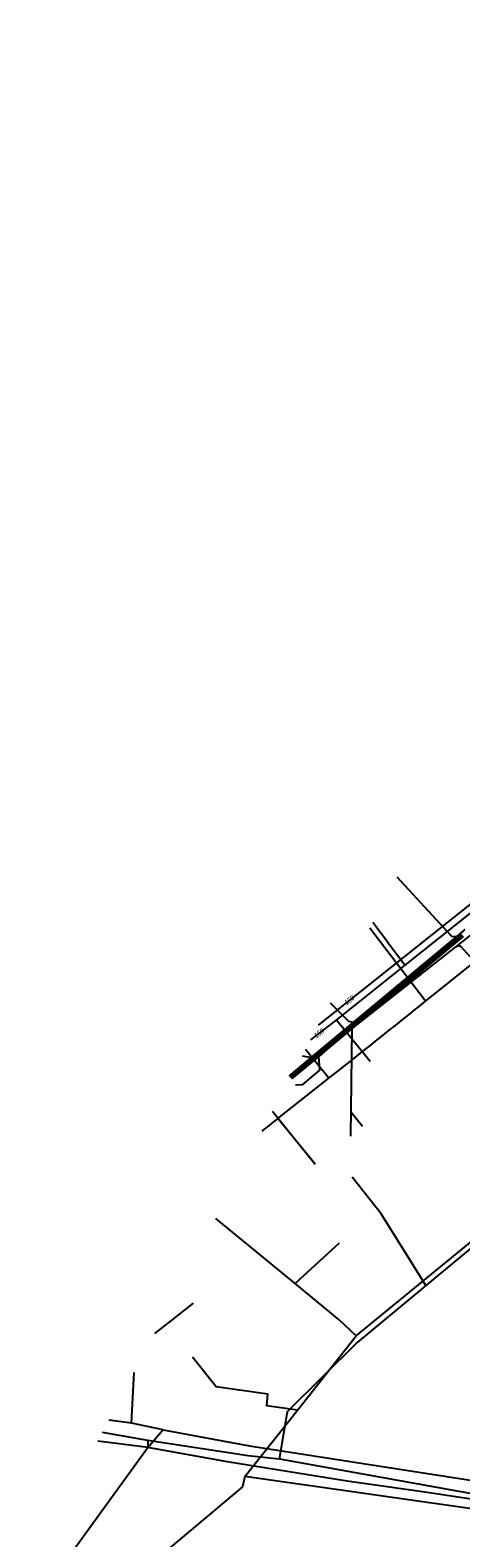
# Model space of a CAD drawing. Header units: metres. Extents: x 2695563 to 2696938, y 1260544 to 1262032.
# Tile 130 of 256: x 2695887 to 2695932, y 1261587 to 1261749. Entities that reach past the tile are written whole.
import ezdxf

# ---------------------------------------------------------------- set-up
doc = ezdxf.new("R2010")
doc.units = ezdxf.units.M
doc.linetypes.add('AUSGEZOGEN', pattern=[0])
for name, color, linetype in [('AW_LK_ Haltung Text', 7, 'AUSGEZOGEN'), ('AW_LK_Haltung', 24, 'AUSGEZOGEN'), ('EW_LK_Trasseabs', 1, 'AUSGEZOGEN'), ('FM_LK_SW_TRASSEKANTE', 94, 'AUSGEZOGEN'), ('GA_LK_Leitung', 32, 'AUSGEZOGEN'), ('GA_LK_Leitung_Text', 32, 'AUSGEZOGEN'), ('TV_LK_LEITUNG', 92, 'AUSGEZOGEN'), ('WA_LK_Leitung', 171, 'AUSGEZOGEN'), ('WA_LK_Leitung_Text', 171, 'AUSGEZOGEN')]:
    doc.layers.add(name, color=color, linetype=linetype)
doc.styles.add('ARIAL', font='arial.ttf')

# ---------------------------------------------------------------- blocks, each defined once
blk = doc.blocks.new('COMPLEXOBJECT_2177')
at = {"layer": 'EW_LK_Trasseabs', "color": 1, "linetype": 'AUSGEZOGEN', "transparency": 33554687}
blk.add_line((5932.52, 11649.76), (5931.56, 11650.83), dxfattribs=at)
blk.add_arc((5931.35, 11650.61), 0.3, 46.9927, 110.8129, dxfattribs=at)

msp = doc.modelspace()

# ---------------------------------------------------------------- linework, layer by layer
at = {"layer": 'AW_LK_Haltung', "linetype": 'AUSGEZOGEN', "transparency": 33554687}
for p, q in [((2695921.97, 1261643.32), (2695932.5, 1261652.08)), ((2695921.98, 1261643.31), (2695932.51, 1261652.06)), ((2695921.99, 1261643.29), (2695932.52, 1261652.05)), ((2695922.22, 1261643.01), (2695932.75, 1261651.77)), ((2695922.24, 1261643), (2695932.77, 1261651.76)), ((2695922.25, 1261642.98), (2695932.78, 1261651.74)), ((2695932.5, 1261652.08), (2695932.97, 1261652.48)), ((2695917.74, 1261639.81), (2695921.38, 1261642.84)), ((2695917.76, 1261639.79), (2695921.4, 1261642.82)), ((2695917.77, 1261639.78), (2695921.41, 1261642.81)), ((2695918, 1261639.5), (2695921.64, 1261642.53)), ((2695918.01, 1261639.49), (2695921.65, 1261642.51)), ((2695918.02, 1261639.47), (2695921.67, 1261642.5)), ((2695921.38, 1261642.84), (2695921.97, 1261643.32)), ((2695921.4, 1261642.82), (2695921.98, 1261643.31)), ((2695921.41, 1261642.81), (2695921.99, 1261643.29)), ((2695921.64, 1261642.53), (2695922.22, 1261643.01)), ((2695921.65, 1261642.51), (2695922.24, 1261643)), ((2695921.67, 1261642.5), (2695922.25, 1261642.98)), ((2695914.2, 1261636.86), (2695917.34, 1261639.47)), ((2695914.21, 1261636.84), (2695917.35, 1261639.46)), ((2695914.22, 1261636.83), (2695917.36, 1261639.44)), ((2695914.45, 1261636.55), (2695917.6, 1261639.16)), ((2695914.46, 1261636.53), (2695917.61, 1261639.15)), ((2695914.48, 1261636.52), (2695917.62, 1261639.13)), ((2695917.34, 1261639.47), (2695917.74, 1261639.81)), ((2695917.35, 1261639.46), (2695917.76, 1261639.79)), ((2695917.36, 1261639.44), (2695917.77, 1261639.78)), ((2695917.6, 1261639.16), (2695918, 1261639.5)), ((2695917.61, 1261639.15), (2695918.01, 1261639.49)), ((2695917.62, 1261639.13), (2695918.02, 1261639.47))]:
    msp.add_line(p, q, dxfattribs=at)
at = {"layer": 'AW_LK_Haltung', "color": 255, "transparency": 33554687}
for p, q in [((2695922.11, 1261643.15), (2695932.64, 1261651.91)), ((2695917.88, 1261639.64), (2695921.52, 1261642.67)), ((2695921.52, 1261642.67), (2695922.11, 1261643.15)), ((2695914.34, 1261636.69), (2695917.48, 1261639.3)), ((2695917.48, 1261639.3), (2695917.88, 1261639.64))]:
    msp.add_line(p, q, dxfattribs=at)
at = {"layer": 'AW_LK_Haltung', "color": 24, "linetype": 'AUSGEZOGEN', "transparency": 33554687}
for p, q in [((2695920.76, 1261630.42), (2695920.9, 1261641.87)), ((2695915.56, 1261638.99), (2695916.57, 1261638.8)), ((2695922.01, 1261631.43), (2695920.81, 1261632.92))]:
    msp.add_line(p, q, dxfattribs=at)
for points in [[(2695925.67, 1261658.1), (2695931.52, 1261651.76), (2695932.1, 1261651.72)], [(2695918.56, 1261644.66), (2695920.52, 1261642.68), (2695921.06, 1261642.59)], [(2695914.85, 1261635.88), (2695915.65, 1261635.94), (2695917.47, 1261637.45), (2695917.36, 1261638.94)], [(2695893.78, 1261597.86), (2695898.86, 1261597.2), (2695907.55, 1261595.66), (2695920.38, 1261593.59), (2695928.92, 1261592.36), (2695937.14, 1261591.14), (2695939.44, 1261591.41), (2695942.69, 1261590.89), (2695956.42, 1261587.6)]]:
    msp.add_lwpolyline(points, dxfattribs=at)
at = {"layer": 'EW_LK_Trasseabs', "color": 1, "linetype": 'AUSGEZOGEN', "transparency": 33554687}
for p, q in [((2695931.92, 1261650.58), (2695958.9, 1261672.12)), ((2695928.72, 1261644.83), (2695944.57, 1261657.51)), ((2695928.72, 1261644.83), (2695922.78, 1261652.63)), ((2695914.36, 1261636.73), (2695931.92, 1261650.58)), ((2695932.22, 1261650.7), (2695931.92, 1261650.58)), ((2695918.41, 1261636.6), (2695915.92, 1261639.68)), ((2695912.99, 1261632.3), (2695918.41, 1261636.6)), ((2695916.94, 1261627.4), (2695912.99, 1261632.3))]:
    msp.add_line(p, q, dxfattribs=at)
for centre, radius, start, end in [((2695446.64, 1262238.49), 764.75, 308.08982, 309.0778), ((2695430.05, 1262235.76), 772.92, 308.50976, 308.67019)]:
    msp.add_arc(centre, radius, start, end, dxfattribs=at)
at = {"layer": 'FM_LK_SW_TRASSEKANTE', "color": 94, "linetype": 'AUSGEZOGEN', "transparency": 33554687}
for p, q in [((2695897.36, 1261599.73), (2695897.63, 1261605.14)), ((2695897.36, 1261599.73), (2695894.94, 1261600.06)), ((2695899.11, 1261597.9), (2695894.25, 1261598.76)), ((2695900.74, 1261599.04), (2695897.36, 1261599.73)), ((2695899.11, 1261597.9), (2695899.1, 1261597.14))]:
    msp.add_line(p, q, dxfattribs=at)
for points in [[(2695963.39, 1261642.87), (2695940.28, 1261623.99), (2695928.77, 1261614.45)], [(2695928.77, 1261614.45), (2695924.01, 1261622.09), (2695920.91, 1261626.01)], [(2695928.77, 1261614.45), (2695928.31, 1261614.07), (2695921.43, 1261608.37), (2695913.96, 1261600.96), (2695913.1, 1261595.89), (2695909.81, 1261596.24), (2695899.11, 1261597.9)], [(2695899.84, 1261609.32), (2695901.62, 1261610.7), (2695903.99, 1261612.55)], [(2695900.74, 1261599.04), (2695899.08, 1261597.07), (2695886.54, 1261579.78)], [(2695900.74, 1261599.04), (2695909.96, 1261597.32), (2695937.89, 1261592.97), (2695944.9, 1261591.53)], [(2695913.14, 1261595.93), (2695936.63, 1261591.7), (2695957.32, 1261587.97)]]:
    msp.add_lwpolyline(points, dxfattribs=at)
at = {"layer": 'GA_LK_Leitung', "color": 32, "linetype": 'AUSGEZOGEN', "transparency": 33554687}
msp.add_lwpolyline([(2695992.97, 1261702.5), (2695977.27, 1261690.06), (2695946.85, 1261665.88), (2695935.54, 1261656.78), (2695917.28, 1261642.25)], dxfattribs=at)
at = {"layer": 'TV_LK_LEITUNG', "color": 92, "linetype": 'AUSGEZOGEN', "transparency": 33554687}
for p, q in [((2695914.83, 1261614.67), (2695906.36, 1261621.62)), ((2695919.51, 1261618.99), (2695914.83, 1261614.67)), ((2695919.52, 1261610.77), (2695914.83, 1261614.67)), ((2695921.34, 1261609.07), (2695919.52, 1261610.77)), ((2695915.06, 1261601.13), (2695921.34, 1261609.07)), ((2695909.46, 1261594.05), (2695915.06, 1261601.13)), ((2695909.46, 1261594.05), (2695909.2, 1261592.93)), ((2695909.2, 1261592.93), (2695901.44, 1261586.44))]:
    msp.add_line(p, q, dxfattribs=at)
for points in [[(2695921.34, 1261609.07), (2695936.04, 1261621.1), (2695942.92, 1261620.28)], [(2695915.06, 1261601.13), (2695911.81, 1261601.6), (2695911.91, 1261602.84), (2695906.39, 1261603.64), (2695903.87, 1261606.8)], [(2695959.53, 1261584.36), (2695951.83, 1261586.76), (2695936.18, 1261590.23), (2695909.46, 1261594.05)]]:
    msp.add_lwpolyline(points, dxfattribs=at)
at = {"layer": 'WA_LK_Leitung', "color": 7, "linetype": 'AUSGEZOGEN', "transparency": 33554687}
for p, q in [((2695919.25, 1261642.83), (2695922.81, 1261638.43)), ((2695912.42, 1261633.07), (2695913.7, 1261631.47))]:
    msp.add_line(p, q, dxfattribs=at)
for points in [[(2696029.02, 1261748.57), (2696028.63, 1261748.51), (2696022.99, 1261744.28), (2696022.61, 1261743.99), (2696019.56, 1261736.78), (2696014.53, 1261724.91), (2696008.21, 1261716.04), (2696000.11, 1261707.72), (2695998.64, 1261706.21), (2695981.1, 1261692.27), (2695977.99, 1261689.83), (2695970.11, 1261683.53), (2695959.61, 1261675.13), (2695947.88, 1261665.74), (2695937.69, 1261657.59), (2695926.54, 1261648.67), (2695919.25, 1261642.83), (2695916.46, 1261640.7)], [(2695924.87, 1261650.89), (2695924.74, 1261651.05), (2695923.1, 1261653.23)], [(2695926.54, 1261648.67), (2695926.42, 1261648.81), (2695924.87, 1261650.89)], [(2695913.7, 1261631.47), (2695913.83, 1261631.31), (2695916.96, 1261627.42)]]:
    msp.add_lwpolyline(points, dxfattribs=at)

# ---------------------------------------------------------------- block references
at = {"layer": 'EW_LK_Trasseabs', "color": 1, "linetype": 'AUSGEZOGEN', "lineweight": -3, "transparency": 33554687}
msp.add_blockref('COMPLEXOBJECT_2177', (2690000.97, 1249999.81), dxfattribs=at)

# ---------------------------------------------------------------- texts
at = {"layer": 'AW_LK_ Haltung Text', "color": 24, "transparency": 33554687, "insert": (2695924.62, 1261645.19), "char_height": 0.5571, "width": 2.7554, "attachment_point": 5, "rotation": 39.4434, "style": 'ARIAL'}
msp.add_mtext('\\A1;{\\fArial|i1|b0;\\H0.557054;\\W0.700000;\\C24;> \\W0.490000;400 STZ}\\P', dxfattribs=at)
at = {"layer": 'GA_LK_Leitung_Text', "color": 32, "transparency": 33554687, "insert": (2695920.61, 1261644.94), "char_height": 0.5583, "width": 1.1081, "attachment_point": 5, "rotation": 38.4867, "style": 'ARIAL'}
msp.add_mtext('\\A1;{\\fArial|i1|b0;\\H0.558250;\\W0.700000;\\C32;150}\\P', dxfattribs=at)
at = {"layer": 'WA_LK_Leitung_Text', "color": 7, "transparency": 33554687, "insert": (2695917.38, 1261641.4), "char_height": 0.5543, "width": 1.1001, "attachment_point": 5, "rotation": 37.4247, "style": 'ARIAL'}
msp.add_mtext('\\A1;{\\fArial|i1|b0;\\H0.554263;\\W0.700000;\\C7;150}\\P', dxfattribs=at)

doc.saveas('drawing.dxf')
